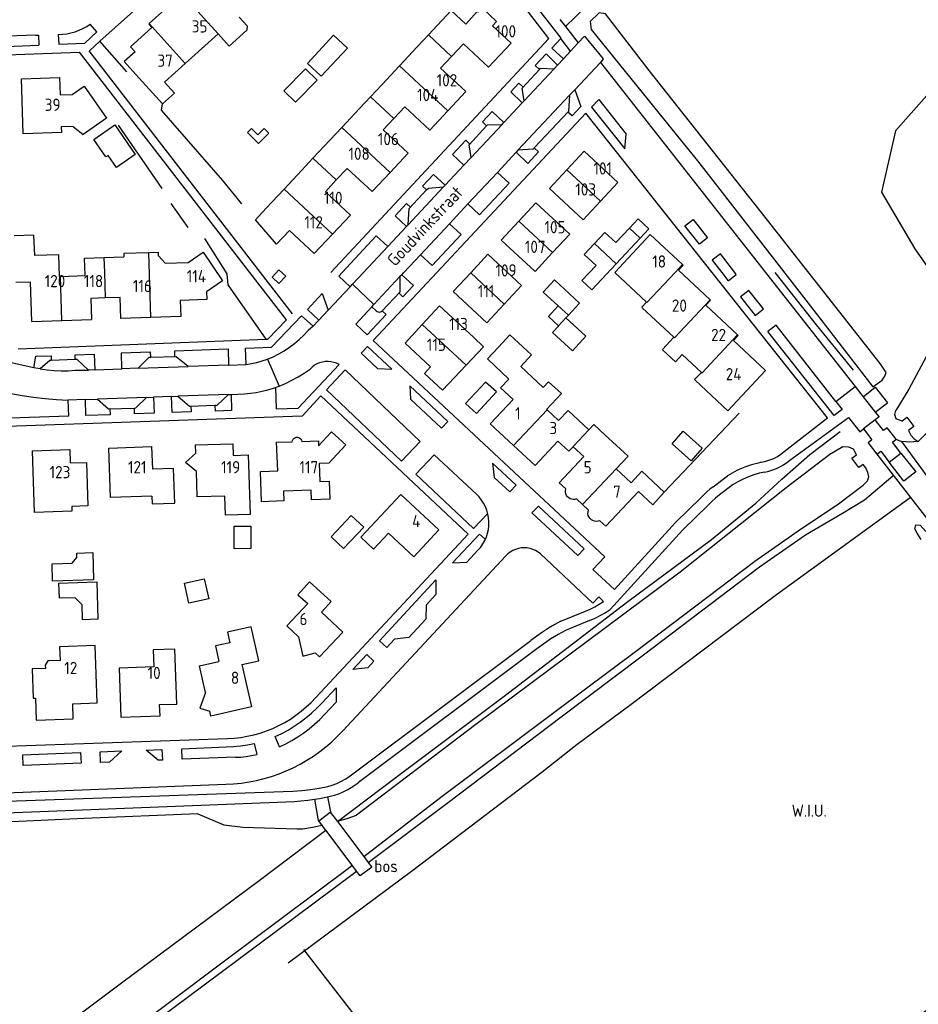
# Model space of a CAD drawing. Header units: metres. Extents: x 226218 to 240385, y 439369 to 449677.
# Tile 166 of 256: x 234801 to 234984, y 443851 to 444052. Entities that reach past the tile are written whole.
import ezdxf

# ---------------------------------------------------------------- set-up
doc = ezdxf.new("R2010")
doc.units = ezdxf.units.M
doc.header["$MEASUREMENT"] = 0
for name, color, linetype in [('BIJGEBOUW', 4, 'Continuous'), ('CULTUURAANDUIDING', 253, 'Continuous'), ('DAKRAND', 4, 'Continuous'), ('DAKRAND-BYG', 4, 'Continuous'), ('FUNKTIEAAND', 253, 'Continuous'), ('HEG', 253, 'Continuous'), ('HEK', 253, 'Continuous'), ('HOOFDGEBOUW', 4, 'Continuous'), ('HUISNUMMER', 253, 'Continuous'), ('INSTEEKSLOOT', 153, 'Continuous'), ('KANTVERH', 253, 'Continuous'), ('KNTGESLVERH', 253, 'Continuous'), ('KUNSTWERK', 253, 'Continuous'), ('OVERIGEAFSCH', 253, 'Continuous'), ('OVLIJNOBJ', 253, 'Continuous'), ('RASTER', 253, 'Continuous'), ('STRAATNAAM', 253, 'Continuous'), ('TUSSENMUUR', 253, 'Continuous')]:
    doc.layers.add(name, color=color, linetype=linetype)
doc.styles.get("Standard").update_dxf_attribs({"font": 'iso.shx'})

msp = doc.modelspace()

# ---------------------------------------------------------------- linework, layer by layer
at = {"layer": 'BIJGEBOUW'}
for points in [[(234925.35, 444009.06), (234927.14, 444010.96), (234929.32, 444008.9), (234927.55, 444007.02)], [(234855.19, 443999.23), (234853.81, 443997.76), (234852.42, 443999.07), (234853.8, 444000.52), (234855.19, 443999.23)], [(234910.8, 443993.19), (234907.75, 443996), (234910.04, 443998.48), (234915.15, 443993.72), (234912.88, 443991.28)], [(234895.98, 443977.64), (234891.9, 443973.24), (234894.1, 443971.21), (234898.18, 443975.61), (234895.98, 443977.64)], [(234868.55, 443950.41), (234871.1, 443948.03), (234867.01, 443943.64), (234864.46, 443946.02), (234868.55, 443950.41)]]:
    msp.add_lwpolyline(points, dxfattribs=at)
at = {"layer": 'DAKRAND'}
for p, q in [((234882.02, 444046.1), (234878.41, 444042.23)), ((234878.41, 444042.23), (234874.8, 444038.35)), ((234870.27, 444033.5), (234866.65, 444029.64)), ((234866.65, 444029.64), (234863.04, 444025.78)), ((234858.46, 444020.87), (234854.86, 444017.02)), ((234854.86, 444017.02), (234851.22, 444013.12))]:
    msp.add_line(p, q, dxfattribs=at)
for points in [[(234809.02, 443999.2), (234808.86, 444003.64), (234803.95, 444003.47)], [(234827.23, 444004.04), (234822.13, 444003.87), (234822.15, 444003.23)], [(234830.6, 444001.92), (234829.23, 444003.41), (234829.21, 444004.11), (234827.23, 444004.04)], [(234893.5, 443986.78), (234895.58, 443984.84), (234892.01, 443981.07)], [(234898.63, 443984.79), (234896.38, 443982.35), (234900.71, 443978.22)], [(234892.01, 443981.07), (234887.18, 443975.96), (234883.49, 443979.37), (234884.77, 443980.74)], [(234908.44, 443972.06), (234911.45, 443975.29), (234908.85, 443977.71), (234907.76, 443976.54)], [(234922.66, 443959.89), (234925.06, 443962.47), (234920.33, 443966.87)], [(234856.52, 443965.45), (234856.57, 443965.7), (234856.68, 443965.94), (234856.86, 443966.14), (234857.08, 443966.28), (234857.33, 443966.36), (234857.59, 443966.37), (234857.85, 443966.31), (234858.08, 443966.18), (234858.27, 443966), (234858.4, 443965.77), (234858.47, 443965.52)], [(234836.97, 443959.38), (234834.75, 443961.18), (234836.84, 443963.09)], [(234914.56, 443953.77), (234914.23, 443953.67), (234913.89, 443953.65), (234913.56, 443953.69), (234913.24, 443953.8), (234912.95, 443953.98), (234912.7, 443954.21), (234912.5, 443954.49), (234912.37, 443954.8), (234912.3, 443955.13), (234912.31, 443955.47), (234912.38, 443955.8)], [(234919.31, 443949.32), (234918.96, 443949.21), (234918.59, 443949.18), (234918.23, 443949.22), (234917.88, 443949.34), (234917.57, 443949.53), (234917.3, 443949.78), (234917.09, 443950.08), (234916.95, 443950.42), (234916.88, 443950.78), (234916.89, 443951.15), (234916.98, 443951.51)], [(234873.56, 443949.21), (234870.55, 443945.97), (234873.13, 443943.54), (234876.19, 443946.77)], [(234857.79, 443925.59), (234858.68, 443921.65), (234861.23, 443922.36)], [(234809.13, 443920.81), (234806.66, 443920.73), (234806.12, 443919.86), (234806.14, 443919.18)], [(234838.82, 443914.24), (234837.66, 443911.05), (234839.68, 443910.43)]]:
    msp.add_lwpolyline(points, dxfattribs=at)
at = {"layer": 'DAKRAND-BYG'}
msp.add_line((234927.55, 444007.02), (234922.61, 444001.77), dxfattribs=at)
for points in [[(234867.77, 444045.83), (234862.45, 444040.07), (234859.64, 444042.67), (234864.96, 444048.43), (234867.77, 444045.83)], [(234859.24, 444041.56), (234854.8, 444037.07), (234857.16, 444034.75), (234861.59, 444039.24), (234859.24, 444041.56)], [(234820.28, 444030.13), (234824.47, 444024.11), (234820.65, 444021.45), (234818.92, 444023.92), (234818.49, 444023.62), (234816.02, 444027.16), (234820.28, 444030.13)], [(234850.78, 444029.38), (234851.72, 444028.44), (234849.63, 444026.35), (234847.39, 444028.59), (234848.23, 444029.43), (234849.53, 444028.13), (234850.78, 444029.38)], [(234918.18, 444005.9), (234920.34, 444008.2), (234922.57, 444006.11), (234925.35, 444009.06)], [(234922.61, 444001.77), (234917.64, 443996.48), (234915.66, 443998.34), (234918.55, 444001.41), (234916.11, 444003.7), (234918.18, 444005.9)], [(234910.88, 443989.12), (234908.81, 443991.03), (234910.8, 443993.19)], [(234912.39, 443990.73), (234916.46, 443986.98), (234913.73, 443984), (234909.67, 443987.73), (234910.92, 443989.09), (234910.88, 443989.12)], [(234912.88, 443991.28), (234912.37, 443990.74), (234912.39, 443990.73)], [(234936.3, 443967.59), (234940.2, 443964.14), (234937.93, 443961.58), (234934.03, 443965.03), (234936.3, 443967.59)], [(234848.05, 443948.24), (234848.09, 443943.64), (234844.68, 443943.61), (234844.64, 443948.21), (234848.05, 443948.24)], [(234815.82, 443942.81), (234815.99, 443937.27), (234807.6, 443937.01), (234807.49, 443940.55), (234811.6, 443940.68), (234812.56, 443941.78), (234812.53, 443942.71), (234815.82, 443942.81)], [(234808.89, 443936.55), (234816.62, 443936.87), (234816.86, 443929.2), (234813.72, 443929.08), (234813.64, 443932.13), (234812.21, 443933.6), (234809.04, 443933.49), (234808.89, 443936.55)], [(234835.44, 443932.47), (234834.52, 443936.58), (234838.55, 443937.48), (234839.47, 443933.37), (234835.44, 443932.47)]]:
    msp.add_lwpolyline(points, dxfattribs=at)
at = {"layer": 'HEG'}
for p, q in [((234822.76, 444040.96), (234817.28, 444047.22)), ((234846.22, 444014.02), (234842.35, 444018.77))]:
    msp.add_line(p, q, dxfattribs=at)
msp.add_lwpolyline([(234851.22, 443986.37), (234843.44, 443997.46), (234843.26, 443999.73), (234838.68, 444006.93)], dxfattribs=at)
at = {"layer": 'HEK'}
for p, q in [((234820.98, 444030.09), (234829.91, 444017.12)), ((234831.74, 444014.09), (234835.23, 444009.22)), ((234932.46, 443955.14), (234947.76, 443971.26))]:
    msp.add_line(p, q, dxfattribs=at)
msp.add_lwpolyline([(234842.35, 444018.77), (234829.87, 444033.15), (234830.01, 444034.42)], dxfattribs=at)
at = {"layer": 'HOOFDGEBOUW'}
for p, q in [((234831.8, 444054.85), (234827.33, 444050.83)), ((234891.92, 444050.71), (234894.29, 444053.26)), ((234847.31, 444050.33), (234845.72, 444052.1)), ((234847.31, 444050.33), (234847.27, 444049.48)), ((234834.67, 444042.67), (234841.39, 444048.72)), ((234884.31, 444048.55), (234882.02, 444046.1)), ((234891.38, 444046.61), (234889.03, 444044.13)), ((234891.46, 444046.69), (234891.38, 444046.61)), ((234822.21, 444043.07), (234824.6, 444040.43)), ((234889.03, 444044.13), (234886.81, 444041.72)), ((234830.45, 444038.85), (234834.67, 444042.67)), ((234886.81, 444041.72), (234891.96, 444036.97)), ((234830.01, 444034.42), (234824.6, 444040.43)), ((234830.45, 444038.85), (234832.46, 444036.63)), ((234874.8, 444038.35), (234872.47, 444035.86)), ((234888.27, 444033.03), (234891.96, 444036.97)), ((234830.01, 444034.42), (234832.46, 444036.63)), ((234872.47, 444035.86), (234870.27, 444033.5)), ((234879.49, 444033.84), (234877.23, 444031.42)), ((234884.58, 444029.09), (234879.49, 444033.84)), ((234884.58, 444029.09), (234888.27, 444033.03)), ((234877.23, 444031.42), (234875.11, 444029.15)), ((234811.84, 444029.84), (234813.88, 444028.21)), ((234875.11, 444029.15), (234880.21, 444024.39)), ((234863.04, 444025.78), (234860.75, 444023.32)), ((234860.75, 444023.32), (234858.46, 444020.87)), ((234876.53, 444020.45), (234880.21, 444024.39)), ((234867.73, 444021.26), (234865.52, 444018.89)), ((234872.83, 444016.51), (234867.73, 444021.26)), ((234912.54, 444020.98), (234909, 444017.17)), ((234865.52, 444018.89), (234863.29, 444016.5)), ((234872.83, 444016.51), (234876.53, 444020.45)), ((234909, 444017.17), (234915.89, 444010.77)), ((234919.43, 444014.57), (234922.97, 444018.39)), ((234863.29, 444016.5), (234868.4, 444011.74)), ((234906.27, 444014.24), (234902.77, 444010.47)), ((234906.27, 444014.24), (234913.16, 444007.84)), ((234915.89, 444010.77), (234919.43, 444014.57)), ((234864.71, 444007.81), (234868.4, 444011.74)), ((234855.93, 444008.6), (234861.01, 444003.87)), ((234861.01, 444003.87), (234864.71, 444007.81)), ((234909.65, 444004.07), (234913.16, 444007.84)), ((234814.15, 444002.96), (234818.16, 444003.09)), ((234818.16, 444003.09), (234822.15, 444003.23)), ((234896.47, 444003.73), (234892.94, 443999.94)), ((234903.34, 443997.33), (234896.47, 444003.73)), ((234809.02, 443999.2), (234809.19, 443999.2)), ((234892.94, 443999.94), (234889.39, 443996.14)), ((234899.8, 443993.53), (234903.34, 443997.33)), ((234889.39, 443996.14), (234896.26, 443989.73)), ((234886.61, 443993.19), (234883.07, 443989.39)), ((234893.5, 443986.78), (234886.61, 443993.19)), ((234896.26, 443989.73), (234899.8, 443993.53)), ((234927.95, 443992.82), (234934.42, 443986.78)), ((234827.67, 443990.81), (234821.57, 443990.62)), ((234803.39, 443990), (234809.49, 443990.21)), ((234809.49, 443990.21), (234815.58, 443990.42)), ((234883.07, 443989.39), (234879.55, 443985.6)), ((234879.55, 443985.6), (234884.77, 443980.74)), ((234905.32, 443983.19), (234903.15, 443980.84)), ((234907.76, 443976.54), (234903.15, 443980.84)), ((234945.45, 443971.77), (234953.13, 443979.97)), ((234938.76, 443978.02), (234945.45, 443971.77)), ((234908.44, 443972.06), (234908.52, 443971.98)), ((234908.52, 443971.98), (234910.89, 443969.78)), ((234906.1, 443960.57), (234901.71, 443964.65)), ((234910.74, 443965.56), (234906.1, 443960.57)), ((234913.84, 443964.44), (234916.02, 443962.41)), ((234911.03, 443957.07), (234916.02, 443962.41)), ((234922.66, 443959.89), (234925.67, 443957.08)), ((234912.38, 443955.8), (234911.03, 443957.07)), ((234915.77, 443952.63), (234914.56, 443953.77)), ((234916.98, 443951.51), (234915.77, 443952.63)), ((234846.24, 443919.97), (234848.2, 443911.32))]:
    msp.add_line(p, q, dxfattribs=at)
for points in [[(234884.31, 444048.55), (234888.93, 444053.49), (234891.92, 444050.71)], [(234901.17, 444046.84), (234897.39, 444050.38), (234898.24, 444051.28), (234895.29, 444054.03), (234894.44, 444053.12), (234894.29, 444053.26)], [(234827.33, 444050.83), (234827.22, 444050.73), (234827.88, 444049.99), (234823.54, 444046.07)], [(234841.39, 444048.72), (234843.64, 444046.21), (234847.27, 444049.48)], [(234823.54, 444046.07), (234824.43, 444045.07), (234822.21, 444043.07)], [(234901.17, 444046.84), (234896.57, 444041.91), (234891.46, 444046.69)], [(234809.41, 444028.56), (234801.61, 444028.3), (234801.23, 444039.54), (234809.05, 444039.81), (234809.17, 444036.27), (234811.63, 444036.35)], [(234811.63, 444036.35), (234814.06, 444038.04), (234818.61, 444031.5), (234813.88, 444028.21)], [(234811.84, 444029.84), (234809.37, 444029.76), (234809.41, 444028.56)], [(234922.97, 444018.39), (234916.09, 444024.79), (234912.54, 444020.98)], [(234855.93, 444008.6), (234853.28, 444005.79), (234849.01, 444010.73), (234851.22, 444013.12)], [(234902.77, 444010.47), (234899.19, 444006.62), (234906.03, 444000.25)], [(234803.95, 444003.47), (234803.8, 444007.62), (234799.77, 444007.48)], [(234936.18, 444001.61), (234929.6, 444007.76), (234922.35, 444000), (234928.81, 443993.95)], [(234809.19, 443999.2), (234814.26, 443999.36), (234814.15, 444002.96)], [(234830.6, 444001.92), (234835.26, 444002.07), (234838.32, 444004.15), (234842.31, 443998.29), (234839.04, 443996.06), (234839.1, 443994.49), (234833.65, 443994.3), (234833.76, 443991.01), (234827.67, 443990.81)], [(234906.03, 444000.25), (234906.07, 444000.22), (234909.65, 444004.07)], [(234941.79, 443994.44), (234935.33, 444000.48), (234936.29, 444001.51), (234936.18, 444001.61)], [(234803.39, 443990), (234803.12, 443998.03), (234800.11, 443997.93)], [(234818.44, 443994.8), (234815.43, 443994.7), (234815.58, 443990.42)], [(234821.57, 443990.62), (234821.43, 443994.9), (234818.44, 443994.8)], [(234928.81, 443993.95), (234927.85, 443992.92), (234927.95, 443992.82)], [(234947.4, 443987.26), (234940.95, 443993.3), (234941.91, 443994.33), (234941.79, 443994.44)], [(234898.63, 443984.79), (234900.93, 443987.27), (234905.32, 443983.19)], [(234934.42, 443986.78), (234932.08, 443984.28), (234932.19, 443984.17)], [(234953.13, 443979.97), (234946.56, 443986.12), (234947.52, 443987.15), (234947.4, 443987.26)], [(234932.19, 443984.17), (234934.74, 443981.79), (234936.1, 443983.25), (234940.02, 443979.59)], [(234940.02, 443979.59), (234938.65, 443978.13), (234938.76, 443978.02)], [(234900.71, 443978.22), (234899.06, 443976.44), (234901.6, 443974.09)], [(234901.71, 443964.65), (234896.94, 443969.08), (234901.6, 443974.09)], [(234910.89, 443969.78), (234912.81, 443971.85), (234917.05, 443967.9)], [(234917.05, 443967.9), (234917.06, 443967.89), (234918.06, 443968.97), (234920.33, 443966.87)], [(234858.47, 443965.52), (234861.85, 443965.64), (234861.89, 443964.61), (234864.56, 443967.49), (234867.47, 443964.79), (234864.01, 443961.06), (234861.99, 443960.98), (234862.12, 443957.35), (234864.04, 443957.42), (234864.18, 443953.72), (234860.47, 443953.58), (234860.39, 443955.58)], [(234836.84, 443963.09), (234836.78, 443964.79), (234844.37, 443965.04), (234844.45, 443962.65), (234847.53, 443962.75), (234847.94, 443950.62), (234842.89, 443950.45), (234842.76, 443954.36), (234837.14, 443954.17), (234836.97, 443959.38)], [(234860.39, 443955.58), (234854.73, 443955.37), (234854.8, 443953.37), (234850.27, 443953.21), (234850.04, 443959.4), (234853.56, 443959.53), (234853.34, 443965.33), (234856.52, 443965.45)], [(234910.74, 443965.56), (234912.96, 443963.5), (234913.84, 443964.44)], [(234814.52, 443961.24), (234814.83, 443952.37), (234811.52, 443952.25), (234811.55, 443951.24), (234803.94, 443950.98), (234803.5, 443963.58), (234811.12, 443963.85), (234811.21, 443961.13), (234814.52, 443961.24)], [(234819.07, 443964.14), (234827.82, 443964.47), (234827.99, 443959.85)], [(234827.86, 443954.35), (234819.44, 443954.04), (234819.07, 443964.14)], [(234827.86, 443954.35), (234827.92, 443952.75), (234832.53, 443952.92), (234832.27, 443960), (234827.99, 443959.85)], [(234925.67, 443957.08), (234927.86, 443959.43), (234932.46, 443955.14)], [(234876.19, 443946.77), (234881.34, 443941.98), (234886.45, 443947.48), (234878.67, 443954.71), (234873.56, 443949.21)], [(234927.16, 443955.27), (234920.53, 443948.18), (234919.31, 443949.32)], [(234932.46, 443955.14), (234930.09, 443952.58), (234927.16, 443955.27)], [(234860.06, 443936.82), (234857.68, 443934.16), (234859.67, 443932.39)], [(234862.52, 443930.65), (234864.48, 443932.8), (234860.06, 443936.82)], [(234857.79, 443925.59), (234855.4, 443927.83), (234859.67, 443932.39)], [(234862.52, 443930.65), (234866.84, 443926.6), (234862.11, 443921.55), (234861.23, 443922.36)], [(234846.24, 443919.97), (234849.67, 443920.74), (234848.13, 443927.65), (234843.28, 443926.57), (234843.76, 443924.42), (234840.86, 443923.78), (234841.57, 443920.59)], [(234806.14, 443919.18), (234803.46, 443919.1), (234803.65, 443913.1), (234804.11, 443913.11), (234804.26, 443908.61), (234811.82, 443908.85), (234811.72, 443911.95), (234816.72, 443912.12), (234816.33, 443923.82), (234809.04, 443923.58), (234809.13, 443920.81)], [(234832.55, 443923.13), (234828.15, 443922.97), (234828.28, 443919.47), (234821.19, 443919.21), (234821.55, 443909.21), (234829.54, 443909.5), (234829.46, 443911.77), (234832.96, 443911.9), (234832.55, 443923.13)], [(234838.82, 443914.24), (234837.59, 443919.69), (234841.57, 443920.59)], [(234848.2, 443911.32), (234839.9, 443909.45), (234839.68, 443910.43)]]:
    msp.add_lwpolyline(points, dxfattribs=at)
at = {"layer": 'INSTEEKSLOOT'}
for p, q in [((234929.38, 444041.27), (234920.45, 444052.81)), ((234917.56, 444049.62), (234939.52, 444022.47)), ((234952.02, 444012.58), (234929.38, 444041.27)), ((234939.52, 444022.47), (234962.32, 443993.14)), ((234976.52, 443981.43), (234952.02, 444012.58)), ((234962.32, 443993.14), (234975, 443976.67)), ((234977.75, 443979.59), (234976.52, 443981.43)), ((234976.9, 443978.02), (234977.45, 443978.86)), ((234977.45, 443978.86), (234977.75, 443979.59)), ((234975, 443976.67), (234976.9, 443978.02)), ((234814.04, 443888.51), (234792.26, 443887.52)), ((234837.26, 443889.49), (234814.04, 443888.51)), ((234857.49, 443886.44), (234858.65, 443886.4)), ((234865.72, 443887.94), (234865.75, 443887.95))]:
    msp.add_line(p, q, dxfattribs=at)
for points in [[(235123.65, 444115.37), (235115.46, 444113.13), (235106.86, 444107.92), (235096.34, 444104.9), (235084.08, 444102.66), (235073.39, 444095.34), (235062.51, 444091.07), (235050.56, 444090.29), (235038.11, 444086.62), (235026.35, 444081.09), (235016.8, 444069.67), (235010.25, 444056.27), (235006.92, 444044.06), (235002, 444041.31), (234988.67, 444039.14), (234979.65, 444028.95), (234976.82, 444016.39), (234983.61, 444004.81), (234991.01, 443994.22), (234989.41, 443989.4), (234982.4, 443976.17), (234979.71, 443971.84)], [(234920.45, 444052.81), (234919.18, 444053), (234917.36, 444051.22), (234917.56, 444049.62)], [(234980.94, 443969.67), (234979.8, 443970.1), (234979.54, 443971), (234979.71, 443971.84)], [(234982.32, 443967.77), (234982.75, 443966.82), (234983.45, 443966.02), (234984.24, 443965.47)], [(234971.69, 443962.77), (234971.08, 443963.91), (234970.11, 443964.35), (234968.87, 443964.41), (234966.27, 443962.86), (234957.32, 443956.03), (234935.69, 443938.82), (234894.02, 443907.7), (234869.65, 443889.21)], [(234871.1, 443880.8), (234886.86, 443892.85), (234910.47, 443910.61), (234926.85, 443922.84), (234950.97, 443941.08), (234960.49, 443947.74), (234967.76, 443952.54), (234973.07, 443956.55), (234973.9, 443957.46), (234974.18, 443958.28), (234974, 443959.18), (234973.58, 443960.1), (234973.07, 443960.82)], [(234984.89, 443945.48), (234984.08, 443946.78), (234983.62, 443947.66), (234983.83, 443948.48), (234984.68, 443948.41), (234985.87, 443947.11)], [(234837.26, 443889.49), (234842.57, 443887.23), (234846.43, 443886.78), (234857.49, 443886.44)], [(234865.75, 443887.95), (234867.71, 443888.54), (234869.65, 443889.21)], [(234858.65, 443886.4), (234860.64, 443886.74), (234862.62, 443887.15)], [(234795.72, 443823.93), (234814.43, 443838.25), (234841.05, 443858.22), (234867.97, 443878.41), (234868.75, 443879.01)]]:
    msp.add_lwpolyline(points, dxfattribs=at)
at = {"layer": 'KANTVERH'}
for p, q in [((234871.84, 444098.63), (234911.37, 444047.82)), ((234871.44, 444095.95), (234817.28, 444047.22)), ((234908.92, 444047.8), (234871.44, 444095.95)), ((234911.17, 444051.69), (234912.3, 444050.23)), ((234814.17, 444046.84), (234816.67, 444049.16)), ((234816.67, 444049.16), (234815.31, 444050.71)), ((234912.3, 444050.23), (234914.91, 444046.88)), ((234804.21, 444048.45), (234785.04, 444047.76)), ((234804.21, 444048.45), (234804.75, 444048.47)), ((234804.75, 444048.47), (234804.83, 444046.4)), ((234808.77, 444048.61), (234808.88, 444046.61)), ((234817.28, 444047.22), (234815.14, 444045.29)), ((234864.42, 444000), (234908.92, 444047.8)), ((234909.48, 444045.83), (234911.36, 444047.78)), ((234913.32, 444045.2), (234911.36, 444047.78)), ((234914.82, 444046.81), (234916.15, 444048.23)), ((234916.15, 444048.23), (234920.01, 444043.63)), ((234787.04, 444045.79), (234804.83, 444046.4)), ((234788.36, 444044.08), (234813.12, 444045)), ((234808.88, 444046.61), (234814.17, 444046.84)), ((234847.89, 444000), (234813.12, 444045.02)), ((234815.02, 444045.25), (234849.99, 444000)), ((234909.48, 444045.83), (234911.86, 444043.63)), ((234911.86, 444043.63), (234913.32, 444045.2)), ((234913.32, 444045.2), (234914.82, 444046.81)), ((234908.32, 444044.64), (234906.11, 444042.24)), ((234910.64, 444042.31), (234908.32, 444044.64)), ((234911.86, 444043.63), (234910.64, 444042.31)), ((234919.42, 444042.91), (234914.17, 444037.33)), ((234920.01, 444043.63), (234919.42, 444042.91)), ((234919.42, 444042.91), (234953.12, 444000)), ((234903.42, 444037.65), (234906.96, 444041.48)), ((234909.95, 444041.59), (234903.84, 444035.02)), ((234906.11, 444042.24), (234906.96, 444041.48)), ((234906.96, 444041.48), (234907.2, 444041.7)), ((234907.2, 444041.7), (234909.95, 444041.59)), ((234909.95, 444041.59), (234910.64, 444042.31)), ((234902.77, 444038.64), (234901.11, 444036.88)), ((234901.11, 444036.88), (234903.48, 444034.65)), ((234903.61, 444037.88), (234902.77, 444038.64)), ((234903.84, 444035.02), (234903.42, 444037.65)), ((234914.17, 444037.33), (234913.1, 444036.18)), ((234914.17, 444037.33), (234915.43, 444033.89)), ((234902.58, 444024.95), (234913.1, 444036.18)), ((234903.48, 444034.65), (234903.84, 444035.02)), ((234913.1, 444036.18), (234912.93, 444032.87)), ((234917.63, 444033.79), (234919.08, 444035.32)), ((234919.08, 444035.32), (234924.7, 444028.24)), ((234897.33, 444032.85), (234895.38, 444030.73)), ((234899.7, 444030.63), (234897.33, 444032.85)), ((234903.48, 444034.65), (234899.7, 444030.63)), ((234912.93, 444032.87), (234905.91, 444025.44)), ((234915.43, 444033.89), (234913.63, 444031.96)), ((234917.63, 444033.79), (234924.38, 444025.23)), ((234886, 444000), (234916.47, 444032.53)), ((234913.63, 444031.96), (234912.76, 444032.73)), ((234942.26, 444000), (234916.47, 444032.53)), ((234892.6, 444026.07), (234896.2, 444029.95)), ((234899.35, 444030.24), (234893.04, 444023.48)), ((234895.38, 444030.73), (234896.2, 444029.95)), ((234896.2, 444029.95), (234896.39, 444030.12)), ((234896.39, 444030.12), (234899.35, 444030.24)), ((234899.35, 444030.24), (234899.7, 444030.63)), ((234891.92, 444027.04), (234889.21, 444024.11)), ((234892.73, 444026.25), (234891.92, 444027.04)), ((234924.38, 444025.23), (234924.7, 444028.24)), ((234893.04, 444023.48), (234892.6, 444026.07)), ((234902.58, 444024.95), (234902.2, 444024.54)), ((234905.67, 444025.18), (234902.58, 444024.95)), ((234905.91, 444025.44), (234905.67, 444025.18)), ((234906.76, 444024.61), (234905.91, 444025.44)), ((234889.21, 444024.11), (234891.54, 444021.89)), ((234891.54, 444021.89), (234893.04, 444023.48)), ((234898.39, 444020.44), (234902.2, 444024.54)), ((234902.2, 444024.54), (234904.59, 444022.29)), ((234904.59, 444022.29), (234906.76, 444024.61)), ((234891.54, 444021.89), (234887.76, 444017.85)), ((234885.35, 444020), (234883.13, 444017.63)), ((234887.76, 444017.85), (234885.35, 444020)), ((234898.39, 444020.44), (234892.36, 444014)), ((234900.8, 444018.23), (234898.39, 444020.44)), ((234887.4, 444017.46), (234880.2, 444009.76)), ((234880.38, 444013.07), (234883.94, 444016.88)), ((234883.13, 444017.63), (234883.94, 444016.88)), ((234883.94, 444016.88), (234884.3, 444017.19)), ((234884.3, 444017.19), (234887.4, 444017.46)), ((234887.4, 444017.46), (234887.76, 444017.85)), ((234894.76, 444011.79), (234900.8, 444018.23)), ((234879.84, 444014.1), (234877.52, 444011.6)), ((234880.64, 444013.34), (234879.84, 444014.1)), ((234880.2, 444009.76), (234880.38, 444013.07)), ((234888.59, 444009.96), (234892.36, 444014)), ((234892.36, 444014), (234894.76, 444011.79)), ((234877.52, 444011.6), (234879.86, 444009.4)), ((234936.68, 444009.54), (234938.35, 444010.84)), ((234938.35, 444010.84), (234941.29, 444007.05)), ((234879.86, 444009.4), (234876.04, 444005.33)), ((234879.86, 444009.4), (234880.2, 444009.76)), ((234888.59, 444009.96), (234882.68, 444003.64)), ((234890.98, 444007.74), (234888.59, 444009.96)), ((234939.62, 444005.76), (234936.68, 444009.54)), ((234873.68, 444007.48), (234866.71, 444000)), ((234876.04, 444005.33), (234873.68, 444007.48)), ((234885.08, 444001.44), (234890.98, 444007.74)), ((234941.29, 444007.05), (234939.62, 444005.76)), ((234871.05, 444000), (234876.04, 444005.33)), ((234879.28, 444000), (234882.68, 444003.64)), ((234882.68, 444003.64), (234885.08, 444001.44)), ((234943.91, 444003.82), (234942.23, 444002.54)), ((234946.84, 444000), (234943.91, 444003.82)), ((234942.23, 444002.54), (234944.18, 444000)), ((234855.36, 443990.32), (234847.89, 444000)), ((234849.99, 444000), (234856.53, 443991.53)), ((234866.71, 444000), (234866, 443999.24)), ((234866, 443999.24), (234868.31, 443997.08)), ((234868.81, 443997.6), (234871.05, 444000)), ((234873.01, 443986.13), (234886, 444000)), ((234873.18, 443993.46), (234878.5, 443999.19)), ((234878.5, 443999.19), (234878.47, 443996.01)), ((234878.86, 443999.55), (234878.5, 443999.19)), ((234878.86, 443999.55), (234879.28, 444000)), ((234881.27, 443997.37), (234878.86, 443999.55)), ((234965.78, 443970.33), (234942.26, 444000)), ((234944.18, 444000), (234945.47, 443998.32)), ((234945.47, 443998.32), (234947.15, 443999.6)), ((234947.15, 443999.6), (234946.84, 444000)), ((234953.12, 444000), (234971.4, 443976.71)), ((234863.83, 443992.29), (234868.31, 443997.08)), ((234868.31, 443997.08), (234868.81, 443997.6)), ((234873.18, 443993.46), (234868.81, 443997.6)), ((234879.1, 443995.06), (234881.27, 443997.37)), ((234859.61, 443992.42), (234862.66, 443995.69)), ((234862.66, 443995.69), (234863.83, 443992.29)), ((234878.47, 443996.01), (234874.89, 443992.19)), ((234878.29, 443995.82), (234879.1, 443995.06)), ((234949.69, 443996.35), (234948.03, 443995.03)), ((234948.03, 443995.03), (234951.02, 443991.25)), ((234952.68, 443992.56), (234949.69, 443996.35)), ((234872.74, 443992.97), (234869.49, 443989.45)), ((234872.74, 443992.97), (234873.18, 443993.46)), ((234873.68, 443992.15), (234872.74, 443992.97)), ((234852.3, 443984.77), (234858.44, 443991.14)), ((234858.44, 443991.14), (234860.76, 443989.04)), ((234861.94, 443990.25), (234859.61, 443992.42)), ((234860.76, 443989.04), (234863.83, 443992.29)), ((234863.83, 443992.29), (234861.94, 443990.25)), ((234871.83, 443987.28), (234875.71, 443991.44)), ((234875.71, 443991.44), (234874.89, 443992.19)), ((234951.02, 443991.25), (234952.68, 443992.56)), ((234851.54, 443986.38), (234855.36, 443990.32)), ((234860.76, 443989.04), (234859.76, 443988.16)), ((234860.76, 443989.04), (234861.94, 443990.25)), ((234869.49, 443989.45), (234871.83, 443987.28)), ((234955.27, 443989.26), (234953.62, 443987.93)), ((234967.5, 443973.66), (234955.27, 443989.26)), ((234800.56, 443984.42), (234851.22, 443986.37)), ((234847.01, 443984.55), (234852.3, 443984.77)), ((234851.22, 443986.37), (234851.54, 443986.38)), ((234871.89, 443984.9), (234870.6, 443983.51)), ((234876.85, 443980.29), (234871.89, 443984.9)), ((234920.32, 443941.96), (234873.01, 443986.13)), ((234803.76, 443980.52), (234804.22, 443982.9)), ((234804.22, 443982.9), (234807.3, 443983.02)), ((234807.3, 443983.02), (234807.34, 443982.04)), ((234812.21, 443983.2), (234816.11, 443983.36)), ((234812.23, 443982.25), (234812.21, 443983.2)), ((234816.11, 443983.36), (234816.2, 443980.16)), ((234821.7, 443983.58), (234827.52, 443983.8)), ((234821.77, 443980.33), (234821.7, 443983.58)), ((234827.27, 443982.64), (234825.08, 443980.45)), ((234827.57, 443982.62), (234827.27, 443982.64)), ((234827.52, 443983.8), (234827.57, 443982.62)), ((234832.86, 443982.81), (234827.57, 443982.62)), ((234832.53, 443983.98), (234843.44, 443984.4)), ((234832.58, 443982.82), (234832.53, 443983.98)), ((234835.26, 443980.78), (234832.86, 443982.81)), ((234843.44, 443984.4), (234843.49, 443981.07)), ((234847.09, 443981.21), (234847.01, 443984.55)), ((234870.6, 443983.51), (234873.92, 443980.38)), ((234803.76, 443980.52), (234797.33, 443981.97)), ((234807.02, 443982.05), (234805.07, 443980.32)), ((234807.34, 443982.04), (234807.02, 443982.05)), ((234812.23, 443982.25), (234807.34, 443982.04)), ((234812.65, 443982.27), (234812.23, 443982.25)), ((234814.97, 443980.08), (234812.65, 443982.27)), ((234825.08, 443980.45), (234835.26, 443980.78)), ((234843.49, 443981.07), (234835.26, 443980.78)), ((234843.49, 443981.07), (234847.09, 443981.21)), ((234851.45, 443982.31), (234853.84, 443976.79)), ((234857.76, 443972.3), (234866.09, 443981.22)), ((234805.07, 443980.32), (234803.76, 443980.52)), ((234812.23, 443980.03), (234814.97, 443980.08)), ((234816.2, 443980.16), (234814.97, 443980.08)), ((234816.2, 443980.16), (234821.77, 443980.33)), ((234825.08, 443980.45), (234821.77, 443980.33)), ((234863.54, 443976.08), (234867.33, 443980.11)), ((234867.33, 443980.11), (234882.6, 443965.47)), ((234873.92, 443980.38), (234876.85, 443980.29)), ((234853.1, 443976.57), (234853.22, 443972.15)), ((234888.28, 443969.57), (234880.51, 443976.87)), ((234880.51, 443976.87), (234880.68, 443974.11)), ((234967.5, 443973.66), (234971.4, 443976.71)), ((234971.4, 443976.71), (234973.03, 443974.65)), ((234973.03, 443974.65), (234975.47, 443976.61)), ((234975.47, 443976.61), (234978.01, 443973.42)), ((234826.79, 443974.51), (234828.23, 443974.56)), ((234831.9, 443974.69), (234828.23, 443974.56)), ((234828.23, 443974.56), (234828.32, 443971.3)), ((234831.9, 443974.69), (234833.15, 443974.74)), ((234832.01, 443971.41), (234831.9, 443974.69)), ((234843.5, 443975.07), (234833.15, 443974.74)), ((234833.15, 443974.74), (234835.54, 443972.69)), ((234841.17, 443972.9), (234843.5, 443975.07)), ((234843.5, 443975.07), (234844.04, 443975.12)), ((234844.04, 443975.12), (234846.77, 443975.22)), ((234844.04, 443975.12), (234844.1, 443971.82)), ((234858.52, 443970.66), (234862.39, 443974.85)), ((234862.39, 443974.85), (234892.4, 443946.55)), ((234878.81, 443961.51), (234863.54, 443976.08)), ((234973.03, 443974.65), (234975.53, 443971.48)), ((234814.33, 443974.1), (234810.74, 443973.96)), ((234810.74, 443973.96), (234810.83, 443970.68)), ((234814.33, 443974.1), (234816.77, 443974.16)), ((234814.41, 443970.81), (234814.33, 443974.1)), ((234826.79, 443974.51), (234816.77, 443974.16)), ((234816.77, 443974.16), (234819.02, 443972.14)), ((234824.63, 443972.35), (234826.79, 443974.51)), ((234835.54, 443972.69), (234840.8, 443972.9)), ((234835.79, 443972.73), (234835.86, 443971.55)), ((234840.88, 443971.67), (234840.8, 443972.9)), ((234840.8, 443972.9), (234841.17, 443972.9)), ((234880.68, 443974.11), (234886.96, 443968.19)), ((234975.53, 443971.48), (234978.01, 443973.42)), ((234858.52, 443970.66), (234780.03, 443967.93)), ((234810.83, 443970.68), (234796.97, 443970.22)), ((234819.36, 443970.97), (234814.41, 443970.81)), ((234819.02, 443972.14), (234824.3, 443972.32)), ((234819.32, 443972.17), (234819.36, 443970.97)), ((234824.3, 443972.32), (234824.63, 443972.35)), ((234824.33, 443971.16), (234824.3, 443972.32)), ((234828.32, 443971.3), (234824.33, 443971.16)), ((234835.86, 443971.55), (234832.01, 443971.41)), ((234844.1, 443971.82), (234840.88, 443971.67)), ((234853.22, 443972.15), (234857.76, 443972.3)), ((234886.96, 443968.19), (234888.28, 443969.57)), ((234956.94, 443963.45), (234965.78, 443970.33)), ((234882.6, 443965.47), (234878.81, 443961.51)), ((234986.1, 443958.43), (234980.94, 443965.51)), ((234881.73, 443958.8), (234885.48, 443962.78)), ((234885.48, 443962.78), (234894.1, 443954.74)), ((234975.87, 443962.91), (235015.09, 443912.11)), ((234902.2, 443956.59), (234897.4, 443961.06)), ((234897.4, 443961.06), (234897.73, 443958.13)), ((234893.53, 443947.75), (234881.73, 443958.8)), ((234942.44, 443956.25), (234945.36, 443958.47)), ((234897.73, 443958.13), (234900.92, 443955.19)), ((234900.92, 443955.19), (234902.2, 443956.59)), ((234946.48, 443956.69), (234943.73, 443954.59)), ((234934.72, 443948.94), (234939.94, 443954.02)), ((234941.42, 443952.52), (234936.23, 443947.48)), ((234896.42, 443950.78), (234893.53, 443947.75)), ((234906.77, 443952.32), (234905.44, 443950.95)), ((234905.44, 443950.95), (234914.83, 443942.21)), ((234916.13, 443943.6), (234906.77, 443952.32)), ((234922.32, 443935.29), (234934.72, 443948.94)), ((234861.32, 443913.22), (234892.4, 443946.55)), ((234894.76, 443946.61), (234889.25, 443940.71)), ((234895.89, 443945.55), (234894.76, 443946.61)), ((234936.23, 443947.48), (234921.39, 443931.21)), ((234892.16, 443940.88), (234894.49, 443943.35)), ((234917.9, 443932.52), (234907.16, 443942.53)), ((234914.83, 443942.21), (234916.13, 443943.6)), ((234866.82, 443906.43), (234900.12, 443942.14)), ((234889.25, 443940.71), (234892.16, 443940.88)), ((234920.32, 443941.96), (234917.88, 443939.38)), ((234917.88, 443939.38), (234922.32, 443935.29)), ((234874.34, 443924.83), (234885.86, 443937.25)), ((234885.86, 443937.25), (234885.8, 443934.24)), ((234885.8, 443934.24), (234883.85, 443932.11)), ((234919.08, 443933.76), (234917.9, 443932.52)), ((234920.03, 443932.83), (234919.08, 443933.76)), ((234883.85, 443932.11), (234883.78, 443929.21)), ((234911.37, 443928.82), (234916.38, 443930.88)), ((234883.78, 443929.21), (234880.35, 443925.49)), ((234917.22, 443928.96), (234912.3, 443926.93)), ((234868.86, 443897.63), (234905.24, 443924.88)), ((234875.82, 443923.46), (234874.34, 443924.83)), ((234877.36, 443925.12), (234875.82, 443923.46)), ((234880.35, 443925.49), (234877.36, 443925.12)), ((234906.47, 443923.18), (234870.06, 443895.91)), ((234868.92, 443918.97), (234871.73, 443922.01)), ((234871.73, 443922.01), (234873.2, 443920.63)), ((234873.2, 443920.63), (234871.93, 443919.28)), ((234871.93, 443919.28), (234868.92, 443918.97)), ((234862.53, 443912.08), (234865.47, 443915.23)), ((234865.47, 443915.23), (234865.48, 443912.31)), ((234865.48, 443912.31), (234863.13, 443909.79)), ((234784.38, 443902.84), (234843.3, 443904.87)), ((234853.91, 443903.17), (234853.05, 443905.24)), ((234817.33, 443902.14), (234821.71, 443902.32)), ((234821.71, 443902.32), (234819.25, 443900.03)), ((234826.69, 443902.51), (234829.93, 443902.62)), ((234829.19, 443900.43), (234826.69, 443902.51)), ((234829.93, 443902.62), (234830.06, 443900.45)), ((234833.97, 443902.78), (234843.06, 443903.18)), ((234834.05, 443900.61), (234833.97, 443902.78)), ((234848.78, 443903.87), (234849.3, 443901.6)), ((234801.55, 443901.55), (234813.33, 443901.98)), ((234801.59, 443899.33), (234801.55, 443901.55)), ((234813.33, 443901.98), (234813.41, 443899.8)), ((234817.4, 443899.97), (234817.33, 443902.14)), ((234830.06, 443900.45), (234829.19, 443900.43)), ((234844.91, 443901.03), (234834.05, 443900.61)), ((234813.41, 443899.8), (234801.59, 443899.33)), ((234819.25, 443900.03), (234817.4, 443899.97)), ((234789.77, 443893.48), (234842.98, 443895.51)), ((234786.68, 443891.7), (234856.67, 443894.1)), ((234861.1, 443892.44), (234862.06, 443892.59)), ((234862.06, 443892.59), (234863.73, 443892.97)), ((234863.73, 443892.97), (234865.18, 443893.28)), ((234792.06, 443889.48), (234856.88, 443892.02))]:
    msp.add_line(p, q, dxfattribs=at)
for points in [[(234808.77, 444048.61), (234809.64, 444048.65), (234810.5, 444048.76), (234811.36, 444048.93), (234812.2, 444049.17), (234813.02, 444049.47), (234813.81, 444049.82), (234814.58, 444050.24), (234815.31, 444050.71)], [(234873.67, 443992.15), (234873.86, 443992.02), (234874.06, 443991.94), (234874.29, 443991.92), (234874.51, 443991.96), (234874.71, 443992.05), (234874.88, 443992.19)], [(234851.45, 443982.31), (234852.62, 443982.81), (234853.77, 443983.39), (234854.88, 443984.03), (234855.95, 443984.74), (234856.98, 443985.51), (234857.95, 443986.34), (234858.88, 443987.22), (234859.76, 443988.16)], [(234967.5, 443973.66), (234968.75, 443972.03), (234967.14, 443970.8), (234953.62, 443987.93)], [(234847.09, 443981.21), (234848.2, 443981.39), (234849.3, 443981.64), (234850.38, 443981.94), (234851.45, 443982.31)], [(234866.09, 443981.22), (234865.56, 443981.48), (234865, 443981.66), (234864.43, 443981.78), (234863.84, 443981.83), (234863.26, 443981.81), (234862.68, 443981.72), (234862.11, 443981.56), (234861.57, 443981.34), (234861.06, 443981.05), (234860.59, 443980.7), (234860.16, 443980.29)], [(234805.07, 443980.32), (234806.49, 443980.12), (234807.93, 443979.99), (234809.36, 443979.93), (234810.8, 443979.95), (234812.23, 443980.03)], [(234853.84, 443976.79), (234855.17, 443977.36), (234856.47, 443978), (234857.74, 443978.7), (234858.97, 443979.47), (234860.16, 443980.29)], [(234846.77, 443975.22), (234847.98, 443975.34), (234849.18, 443975.51), (234850.37, 443975.74), (234851.54, 443976.03), (234852.7, 443976.38), (234853.84, 443976.79)], [(234796.81, 443975.79), (234799.1, 443975.3), (234801.41, 443974.88), (234803.73, 443974.54), (234806.06, 443974.27), (234808.4, 443974.08), (234810.74, 443973.96)], [(234984.24, 443965.47), (234986.51, 443967.73), (234991.42, 443972.56)], [(234975.53, 443971.48), (234976.3, 443970.52), (234975.48, 443969.91)], [(234958.09, 443961.69), (234970.04, 443970.39), (234972.36, 443967.48), (234973.13, 443968.05)], [(234979.8, 443965.94), (234980.17, 443965.76), (234980.55, 443965.62), (234980.94, 443965.51)], [(234984.24, 443965.47), (234983.41, 443965.4), (234982.59, 443965.38), (234981.76, 443965.42), (234980.94, 443965.51)], [(234952.38, 443961.26), (234953.21, 443961.46), (234954.02, 443961.73), (234954.8, 443962.06), (234955.55, 443962.46), (234956.27, 443962.92), (234956.94, 443963.44)], [(234980.72, 443963.13), (234983.8, 443959.3), (234981.36, 443957.41), (234978.36, 443961.26)], [(234952.38, 443961.26), (234951.32, 443961.03), (234950.27, 443960.75), (234949.24, 443960.4), (234948.23, 443960), (234947.24, 443959.55), (234946.28, 443959.04), (234945.36, 443958.47)], [(234953, 443959.25), (234953.8, 443959.44), (234954.58, 443959.68), (234955.33, 443959.98), (234956.07, 443960.33), (234956.78, 443960.73), (234957.45, 443961.19), (234958.09, 443961.69)], [(234953, 443959.25), (234951.85, 443959.01), (234950.72, 443958.68), (234949.61, 443958.29), (234948.54, 443957.82), (234947.49, 443957.29), (234946.48, 443956.69)], [(234894.49, 443943.35), (234895, 443943.95), (234895.45, 443944.6), (234895.84, 443945.29), (234896.15, 443946.02), (234896.39, 443946.77), (234896.56, 443947.55), (234896.64, 443948.33), (234896.66, 443949.13), (234896.59, 443949.91), (234896.45, 443950.69), (234896.23, 443951.45), (234895.94, 443952.19), (234895.58, 443952.89), (234895.15, 443953.55), (234894.65, 443954.17), (234894.1, 443954.74)], [(234942.44, 443956.25), (234941.77, 443955.74), (234941.13, 443955.2), (234940.52, 443954.62), (234939.94, 443954.02)], [(234943.73, 443954.59), (234942.91, 443953.96), (234942.14, 443953.27), (234941.42, 443952.52)], [(234907.16, 443942.53), (234906.69, 443942.9), (234906.17, 443943.22), (234905.63, 443943.47), (234905.05, 443943.65), (234904.46, 443943.76), (234903.86, 443943.8), (234903.26, 443943.77), (234902.67, 443943.66), (234902.09, 443943.48), (234901.54, 443943.24), (234901.02, 443942.93), (234900.55, 443942.56), (234900.12, 443942.14)], [(234916.38, 443930.88), (234917.34, 443931.28), (234918.27, 443931.74), (234919.17, 443932.26), (234920.03, 443932.83)], [(234917.22, 443928.96), (234918.32, 443929.42), (234919.38, 443929.95), (234920.41, 443930.54), (234921.39, 443931.21)], [(234911.37, 443928.82), (234910.09, 443928.12), (234908.83, 443927.37), (234907.61, 443926.59), (234906.41, 443925.75), (234905.24, 443924.88)], [(234912.3, 443926.93), (234910.78, 443926.09), (234909.3, 443925.18), (234907.86, 443924.21), (234906.47, 443923.18)], [(234843.3, 443904.87), (234844.66, 443904.94), (234846.01, 443905.09), (234847.35, 443905.31), (234848.68, 443905.61), (234849.99, 443905.97), (234851.28, 443906.41), (234852.55, 443906.91), (234853.78, 443907.48), (234854.98, 443908.12), (234856.15, 443908.83), (234857.27, 443909.59), (234858.36, 443910.42), (234859.39, 443911.3), (234860.38, 443912.23), (234861.32, 443913.22)], [(234853.05, 443905.24), (234854.38, 443905.88), (234855.67, 443906.58), (234856.92, 443907.35), (234858.14, 443908.18), (234859.31, 443909.07), (234860.43, 443910.02), (234861.51, 443911.02), (234862.53, 443912.08)], [(234853.91, 443903.17), (234855.2, 443903.78), (234856.46, 443904.46), (234857.68, 443905.2), (234858.86, 443906), (234860, 443906.86), (234861.09, 443907.78), (234862.13, 443908.76), (234863.13, 443909.78)], [(234842.98, 443895.51), (234844.56, 443895.59), (234846.14, 443895.75), (234847.71, 443895.98), (234849.26, 443896.29), (234850.8, 443896.66), (234852.32, 443897.11), (234853.82, 443897.64), (234855.29, 443898.23), (234856.73, 443898.89), (234858.13, 443899.61), (234859.51, 443900.41), (234860.84, 443901.26), (234862.13, 443902.18), (234863.38, 443903.16), (234864.57, 443904.2), (234865.72, 443905.29), (234866.82, 443906.43)], [(234843.06, 443903.18), (234844.5, 443903.25), (234845.94, 443903.39), (234847.37, 443903.6), (234848.78, 443903.87)], [(234844.91, 443901.03), (234846.02, 443901.08), (234847.12, 443901.2), (234848.21, 443901.37), (234849.3, 443901.6)], [(234863.79, 443895.08), (234864.7, 443895.35), (234865.59, 443895.68), (234866.46, 443896.08), (234867.3, 443896.54), (234868.09, 443897.06), (234868.86, 443897.63)], [(234856.67, 443894.1), (234858.46, 443894.24), (234860.25, 443894.44), (234862.03, 443894.72), (234863.79, 443895.08)], [(234865.18, 443893.28), (234866.06, 443893.59), (234866.91, 443893.95), (234867.74, 443894.37), (234868.55, 443894.84), (234869.32, 443895.35), (234870.06, 443895.91)], [(234856.88, 443892.02), (234858.29, 443892.11), (234859.7, 443892.26), (234861.1, 443892.44)], [(234861.94, 443888.05), (234861.9, 443888.13), (234861.1, 443892.44)], [(234863.73, 443892.97), (234864.31, 443889.88), (234864.29, 443889.84)]]:
    msp.add_lwpolyline(points, dxfattribs=at)
at = {"layer": 'KNTGESLVERH'}
msp.add_line((234929.39, 444066.93), (234912.3, 444050.23), dxfattribs=at)
at = {"layer": 'KUNSTWERK'}
for p, q in [((234975.48, 443969.91), (234973.13, 443968.05)), ((234978.36, 443961.26), (234980.72, 443963.13)), ((234861.94, 443888.05), (234864.29, 443889.84)), ((234864.29, 443889.84), (234865.73, 443887.93)), ((234863.45, 443886.04), (234861.94, 443888.05)), ((234868.75, 443879.01), (234863.37, 443886.15)), ((234865.73, 443887.93), (234871.1, 443880.8)), ((234871.1, 443880.8), (234872.03, 443879.57)), ((234869.67, 443877.8), (234868.75, 443879.01))]:
    msp.add_line(p, q, dxfattribs=at)
for points in [[(234979.8, 443965.94), (234977.97, 443968.31), (234977.17, 443967.72), (234975.48, 443969.91)], [(234980.94, 443969.67), (234981.97, 443970.46), (234983.37, 443968.53), (234982.32, 443967.77)], [(234973.13, 443968.05), (234974.81, 443965.87), (234974.04, 443965.24), (234975.87, 443962.91)], [(234980.72, 443963.13), (234979.03, 443965.34), (234979.8, 443965.94)], [(234973.07, 443960.82), (234972.13, 443960.16), (234970.76, 443962.11), (234971.69, 443962.77)], [(234975.87, 443962.91), (234976.67, 443963.49), (234978.36, 443961.26)], [(234872.03, 443879.57), (234872.76, 443878.6), (234870.41, 443876.82), (234869.67, 443877.8)]]:
    msp.add_lwpolyline(points, dxfattribs=at)
at = {"layer": 'OVERIGEAFSCH'}
msp.add_line((234865.73, 443887.93), (234865.75, 443887.95), dxfattribs=at)
for points in [[(234955.02, 444000), (234963.43, 443989.34), (234971.02, 443980.07)], [(234865.73, 443887.93), (234877.72, 443896.99), (234899.47, 443913.32), (234924.99, 443932.86), (234942.11, 443945.52), (234951.14, 443952.88), (234956.46, 443957.8), (234962.18, 443962.81), (234968.32, 443967.55)], [(234872.03, 443879.57), (234888.15, 443891.69), (234911.41, 443909.27), (234927.92, 443921.71), (234951.87, 443939.94), (234961.31, 443946.46), (234968.83, 443950.86), (234973.31, 443953.56), (234979.07, 443958.47)], [(234794.42, 443834.57), (234821.64, 443854.96), (234849.74, 443875.85), (234863.37, 443886.15)], [(234801.49, 443826.7), (234815.37, 443837.25), (234842.03, 443857.15), (234869.05, 443877.33), (234869.67, 443877.8)]]:
    msp.add_lwpolyline(points, dxfattribs=at)
at = {"layer": 'OVLIJNOBJ'}
msp.add_lwpolyline([(234855.7, 443859.07), (234881.1, 443878), (234907.51, 443898.02), (234914.65, 443903.72), (234925.4, 443911.66), (234955.35, 443934.24), (234982.64, 443954.03)], dxfattribs=at)
at = {"layer": 'RASTER'}
msp.add_lwpolyline([(234858.84, 443861.81), (234881.43, 443832.6), (234911.7, 443793.68), (234956.02, 443827), (234998.59, 443858.77), (235032.62, 443883.81)], dxfattribs=at)
at = {"layer": 'TUSSENMUUR'}
for p, q in [((234835.13, 444055.7), (234841.39, 444048.72)), ((234834.67, 444042.67), (234827.33, 444050.83)), ((234884.31, 444048.55), (234889.03, 444044.13)), ((234878.41, 444042.23), (234888.27, 444033.03)), ((234872.47, 444035.86), (234877.23, 444031.42)), ((234866.65, 444029.64), (234876.53, 444020.45)), ((234860.75, 444023.32), (234865.52, 444018.89)), ((234912.54, 444020.98), (234919.43, 444014.57)), ((234854.86, 444017.02), (234864.71, 444007.81)), ((234902.77, 444010.47), (234909.65, 444004.07)), ((234925.35, 444009.06), (234927.55, 444007.02)), ((234918.18, 444005.9), (234922.61, 444001.77)), ((234818.27, 444000), (234818.16, 444003.09)), ((234827.67, 443990.81), (234827.23, 444004.04)), ((234934.67, 444000), (234936.18, 444001.61)), ((234809.49, 443990.21), (234809.19, 443999.2)), ((234818.44, 443994.8), (234818.27, 444000)), ((234892.94, 443999.94), (234899.8, 443993.53)), ((234910.8, 443993.19), (234912.88, 443991.28)), ((234912.39, 443990.73), (234910.88, 443989.12)), ((234892.01, 443981.07), (234883.07, 443989.39)), ((234908.52, 443971.98), (234901.71, 443964.65)), ((234913.83, 443964.46), (234917.05, 443967.9)), ((234913.83, 443964.46), (234913.84, 443964.44))]:
    msp.add_line(p, q, dxfattribs=at)
for points in [[(234928.81, 443993.95), (234928.92, 443993.85), (234934.67, 444000)], [(234934.42, 443986.78), (234934.53, 443986.67), (234941.79, 443994.44)], [(234940.02, 443979.59), (234940.13, 443979.48), (234947.4, 443987.26)], [(234915.77, 443952.63), (234922.61, 443959.94), (234922.66, 443959.89)]]:
    msp.add_lwpolyline(points, dxfattribs=at)

# ---------------------------------------------------------------- texts
at = {"layer": 'CULTUURAANDUIDING'}
msp.add_text('bos', height=2.5, dxfattribs=at).set_placement((234873.26, 443877.56))
at = {"layer": 'FUNKTIEAAND'}
msp.add_text('W.I.U.', height=2.5, dxfattribs=at).set_placement((234958.45, 443888.88))
at = {"layer": 'HUISNUMMER'}
for s, p in [('35', (234836, 444049)), ('100', (234898, 444048)), ('37', (234829, 444042)), ('102', (234886, 444038)), ('104', (234882, 444035)), ('39', (234806, 444033)), ('106', (234874, 444026)), ('108', (234868, 444023)), ('101', (234918, 444020)), ('103', (234914.29, 444015.71)), ('110', (234863, 444014)), ('112', (234859, 444009)), ('105', (234908, 444008)), ('107', (234904, 444004)), ('18', (234930, 444001)), ('109', (234898, 443999.18)), ('120', (234806, 443997)), ('118', (234814, 443997)), ('114', (234835, 443998)), ('116', (234824, 443996)), ('111', (234894.41, 443994.94)), ('20', (234934, 443992)), ('113', (234888.53, 443988.23)), ('22', (234942, 443986)), ('115', (234884, 443984)), ('24', (234945, 443978)), ('1', (234902, 443970)), ('3', (234909, 443967)), ('123', (234807, 443958)), ('121', (234823, 443959)), ('119', (234842, 443959)), ('117', (234858, 443959)), ('5', (234916, 443959)), ('7', (234922, 443954)), ('4', (234881, 443948)), ('6', (234858, 443928)), ('12', (234810, 443918)), ('10', (234827, 443917)), ('8', (234844, 443916))]:
    msp.add_text(s, height=2.5, dxfattribs=at).set_placement(p)
at = {"layer": 'STRAATNAAM'}
msp.add_text('Goudvinkstraat', height=2.5, rotation=46.947, dxfattribs=at).set_placement((234877.5, 444001.1))

doc.saveas('drawing.dxf')
